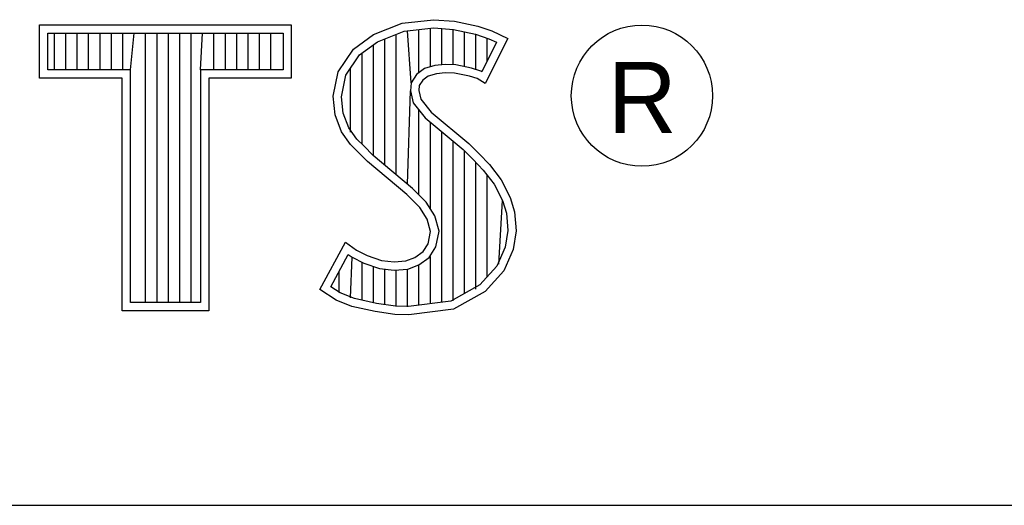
# Model space of a CAD drawing. Header units: inches. Extents: x 0 to 34, y 0 to 22.
# Tile 45 of 52: x 30.461 to 31.041, y 2.38 to 2.666. Entities that reach past the tile are written whole.
import ezdxf

# ---------------------------------------------------------------- set-up
doc = ezdxf.new("R2010")
doc.units = ezdxf.units.IN
doc.header["$LTSCALE"] = 1.87
doc.header["$MEASUREMENT"] = 0
doc.layers.get('0').update_dxf_attribs({"linetype": 'CONTINUOUS'})
doc.styles.get("Standard").update_dxf_attribs({"font": 'txt', "width": 0.8})

msp = doc.modelspace()

# ---------------------------------------------------------------- linework, layer by layer
at = {"color": 2, "linetype": 'CONTINUOUS'}
for p, q in [((30.66954, 2.65751), (30.68633, 2.66417)), ((30.68633, 2.66417), (30.70487, 2.6662)), ((30.70487, 2.6662), (30.71733, 2.66533)), ((30.71733, 2.66533), (30.73094, 2.66243)), ((30.47276, 2.66314), (30.62109, 2.66314)), ((30.47276, 2.63172), (30.47276, 2.66314)), ((30.47765, 2.65826), (30.61621, 2.65826)), ((30.47765, 2.6366), (30.47765, 2.65826)), ((30.48153, 2.6366), (30.48153, 2.65826)), ((30.48824, 2.6366), (30.48824, 2.65826)), ((30.49495, 2.6366), (30.49495, 2.65826)), ((30.50166, 2.6366), (30.50166, 2.65826)), ((30.50837, 2.6366), (30.50837, 2.65826)), ((30.51509, 2.6366), (30.51509, 2.65826)), ((30.5218, 2.6366), (30.5218, 2.65826)), ((30.52629, 2.6366), (30.52851, 2.65826)), ((30.53522, 2.49958), (30.53522, 2.65826)), ((30.54193, 2.49958), (30.54193, 2.65826)), ((30.54864, 2.49958), (30.54864, 2.65826)), ((30.55536, 2.49958), (30.55536, 2.65826)), ((30.56207, 2.49958), (30.56207, 2.65826)), ((30.56756, 2.6366), (30.56878, 2.65826)), ((30.57549, 2.6366), (30.57549, 2.65826)), ((30.5822, 2.6366), (30.5822, 2.65826)), ((30.58891, 2.6366), (30.58891, 2.65826)), ((30.59563, 2.6366), (30.59563, 2.65826)), ((30.60234, 2.6366), (30.60234, 2.65826)), ((30.60905, 2.6366), (30.60905, 2.65826)), ((30.61621, 2.65826), (30.61621, 2.6366)), ((30.62109, 2.66314), (30.62109, 2.63172)), ((30.65766, 2.64883), (30.66954, 2.65751)), ((30.67191, 2.6532), (30.68752, 2.65939)), ((30.68288, 2.57482), (30.68288, 2.65755)), ((30.68752, 2.65939), (30.70497, 2.6613)), ((30.69173, 2.62905), (30.68959, 2.65962)), ((30.6963, 2.63502), (30.6963, 2.66035)), ((30.70301, 2.63838), (30.70301, 2.66108)), ((30.70497, 2.6613), (30.71664, 2.66048)), ((30.70972, 2.63961), (30.70972, 2.66097)), ((30.71643, 2.63958), (30.71643, 2.6605)), ((30.71664, 2.66048), (30.72963, 2.65772)), ((30.72315, 2.63845), (30.72315, 2.6591)), ((30.72963, 2.65772), (30.7375, 2.65501)), ((30.72986, 2.63682), (30.72986, 2.65764)), ((30.73094, 2.66243), (30.73934, 2.65954)), ((30.73934, 2.65954), (30.74861, 2.6552)), ((30.66123, 2.64539), (30.67191, 2.6532)), ((30.67616, 2.58044), (30.67616, 2.65489)), ((30.742, 2.6529), (30.73332, 2.63554)), ((30.74861, 2.6552), (30.73528, 2.62856)), ((30.73657, 2.64204), (30.73657, 2.65533)), ((30.7375, 2.65501), (30.742, 2.6529)), ((30.64868, 2.63551), (30.65766, 2.64883)), ((30.66274, 2.59275), (30.66274, 2.6465)), ((30.66945, 2.58604), (30.66945, 2.65141)), ((30.65328, 2.63359), (30.66123, 2.64539)), ((30.52629, 2.6366), (30.47765, 2.6366)), ((30.52629, 2.49958), (30.52629, 2.6366)), ((30.61621, 2.6366), (30.56756, 2.6366)), ((30.56756, 2.6366), (30.56756, 2.49958)), ((30.64578, 2.62103), (30.64868, 2.63551)), ((30.65603, 2.59994), (30.65603, 2.63768)), ((30.6995, 2.63735), (30.69488, 2.63399)), ((30.70564, 2.63916), (30.6995, 2.63735)), ((30.70661, 2.63435), (30.70169, 2.6329)), ((30.71168, 2.63983), (30.70564, 2.63916)), ((30.71182, 2.63493), (30.70661, 2.63435)), ((30.71794, 2.6395), (30.71168, 2.63983)), ((30.71733, 2.63464), (30.71182, 2.63493)), ((30.72601, 2.6329), (30.71733, 2.63464)), ((30.72722, 2.63764), (30.71794, 2.6395)), ((30.7327, 2.63593), (30.72722, 2.63764)), ((30.73332, 2.63554), (30.7327, 2.63593)), ((30.52141, 2.63172), (30.47276, 2.63172)), ((30.52141, 2.4947), (30.52141, 2.63172)), ((30.62109, 2.63172), (30.57245, 2.63172)), ((30.57245, 2.63172), (30.57245, 2.4947)), ((30.65072, 2.6208), (30.65328, 2.63359)), ((30.69173, 2.62905), (30.69125, 2.62421)), ((30.69488, 2.63399), (30.69173, 2.62905)), ((30.6985, 2.63059), (30.69647, 2.6274)), ((30.70169, 2.6329), (30.6985, 2.63059)), ((30.73065, 2.63146), (30.72601, 2.6329)), ((30.73528, 2.62856), (30.73065, 2.63146)), ((30.68959, 2.5692), (30.69125, 2.62421)), ((30.69125, 2.62421), (30.69282, 2.61712)), ((30.69647, 2.6274), (30.69618, 2.62451)), ((30.69618, 2.62451), (30.69734, 2.6193)), ((30.64694, 2.61003), (30.64578, 2.62103)), ((30.65173, 2.61118), (30.65072, 2.6208)), ((30.69282, 2.61712), (30.69993, 2.60832)), ((30.69734, 2.6193), (30.70342, 2.61177)), ((30.65506, 2.60248), (30.65173, 2.61118)), ((30.6963, 2.56297), (30.6963, 2.61282)), ((30.70342, 2.61177), (30.72573, 2.59324)), ((30.65071, 2.60019), (30.64694, 2.61003)), ((30.69993, 2.60832), (30.72243, 2.58963)), ((30.70301, 2.55482), (30.70301, 2.60577)), ((30.65592, 2.59266), (30.65071, 2.60019)), ((30.65968, 2.5958), (30.65506, 2.60248)), ((30.70972, 2.49967), (30.70972, 2.60019)), ((30.66372, 2.59177), (30.65968, 2.5958)), ((30.71643, 2.50056), (30.71643, 2.59461)), ((30.66606, 2.58253), (30.65592, 2.59266)), ((30.66936, 2.58613), (30.66372, 2.59177)), ((30.72243, 2.58963), (30.72832, 2.58375)), ((30.72315, 2.50487), (30.72315, 2.58892)), ((30.72573, 2.59324), (30.73181, 2.58716)), ((30.68923, 2.56313), (30.66606, 2.58253)), ((30.69253, 2.56674), (30.66936, 2.58613)), ((30.72832, 2.58375), (30.73419, 2.5776)), ((30.72986, 2.50738), (30.72986, 2.58214)), ((30.73181, 2.58716), (30.73789, 2.58079)), ((30.73419, 2.5776), (30.74069, 2.56921)), ((30.73789, 2.58079), (30.74484, 2.57182)), ((30.73657, 2.51479), (30.73657, 2.57453)), ((30.74484, 2.57182), (30.75006, 2.5614)), ((30.70061, 2.55866), (30.69253, 2.56674)), ((30.74069, 2.56921), (30.74551, 2.55957)), ((30.69676, 2.5556), (30.68923, 2.56313)), ((30.74328, 2.52221), (30.74551, 2.55957)), ((30.74551, 2.55957), (30.74784, 2.55208)), ((30.75006, 2.5614), (30.75266, 2.553)), ((30.70111, 2.54866), (30.69676, 2.5556)), ((30.70562, 2.55065), (30.70061, 2.55866)), ((30.75266, 2.553), (30.75353, 2.54171)), ((30.70313, 2.54142), (30.70111, 2.54866)), ((30.70815, 2.54161), (30.70562, 2.55065)), ((30.74784, 2.55208), (30.74862, 2.5419)), ((30.70169, 2.53418), (30.70313, 2.54142)), ((30.7063, 2.53235), (30.70815, 2.54161)), ((30.74862, 2.5419), (30.74707, 2.5321)), ((30.75353, 2.54171), (30.75179, 2.53071)), ((30.63796, 2.50726), (30.65303, 2.53505)), ((30.65303, 2.53505), (30.6594, 2.53042)), ((30.6594, 2.53042), (30.66577, 2.52723)), ((30.69879, 2.52955), (30.70169, 2.53418)), ((30.70241, 2.52613), (30.7063, 2.53235)), ((30.74707, 2.5321), (30.74214, 2.52095)), ((30.75179, 2.53071), (30.74629, 2.51826)), ((30.64438, 2.50885), (30.65466, 2.52782)), ((30.65466, 2.52782), (30.65685, 2.52623)), ((30.65603, 2.50228), (30.65685, 2.52623)), ((30.65685, 2.52623), (30.66388, 2.52272)), ((30.66577, 2.52723), (30.67417, 2.52434)), ((30.67417, 2.52434), (30.6817, 2.52347)), ((30.6817, 2.52347), (30.68865, 2.52405)), ((30.68865, 2.52405), (30.69386, 2.52608)), ((30.69386, 2.52608), (30.69879, 2.52955)), ((30.69619, 2.52174), (30.70241, 2.52613)), ((30.70301, 2.49879), (30.70301, 2.52655)), ((30.66274, 2.50085), (30.66274, 2.52311)), ((30.66388, 2.52272), (30.67308, 2.51955)), ((30.66945, 2.49931), (30.66945, 2.5208)), ((30.67308, 2.51955), (30.68162, 2.51857)), ((30.67616, 2.4983), (30.67616, 2.51919)), ((30.68162, 2.51857), (30.68976, 2.51924)), ((30.68288, 2.49729), (30.68288, 2.51842)), ((30.68959, 2.49702), (30.68959, 2.51918)), ((30.68976, 2.51924), (30.69619, 2.52174)), ((30.6963, 2.4979), (30.6963, 2.52178)), ((30.74214, 2.52095), (30.7322, 2.50996)), ((30.74629, 2.51826), (30.73528, 2.5061)), ((30.64932, 2.50543), (30.64932, 2.51796)), ((30.64752, 2.50089), (30.63796, 2.50726)), ((30.64982, 2.50522), (30.64438, 2.50885)), ((30.7322, 2.50996), (30.71518, 2.50039)), ((30.65679, 2.49712), (30.64752, 2.50089)), ((30.65823, 2.50181), (30.64982, 2.50522)), ((30.67127, 2.49903), (30.65823, 2.50181)), ((30.73528, 2.5061), (30.71675, 2.49568)), ((30.56756, 2.49958), (30.52629, 2.49958)), ((30.6704, 2.49423), (30.65679, 2.49712)), ((30.68244, 2.49736), (30.67127, 2.49903)), ((30.69015, 2.49709), (30.68244, 2.49736)), ((30.71518, 2.50039), (30.69015, 2.49709)), ((30.71675, 2.49568), (30.69039, 2.4922)), ((30.57245, 2.4947), (30.52141, 2.4947)), ((30.68199, 2.49249), (30.6704, 2.49423)), ((30.69039, 2.4922), (30.68199, 2.49249)), ((28.72307, 2.38), (33.50002, 2.38))]:
    msp.add_line(p, q, dxfattribs=at)
msp.add_circle((30.82769, 2.62139), 0.04161, dxfattribs=at)

# ---------------------------------------------------------------- texts
msp.add_text('R', height=0.04198, dxfattribs=at).set_placement((30.80762, 2.59937))

doc.saveas('drawing.dxf')
